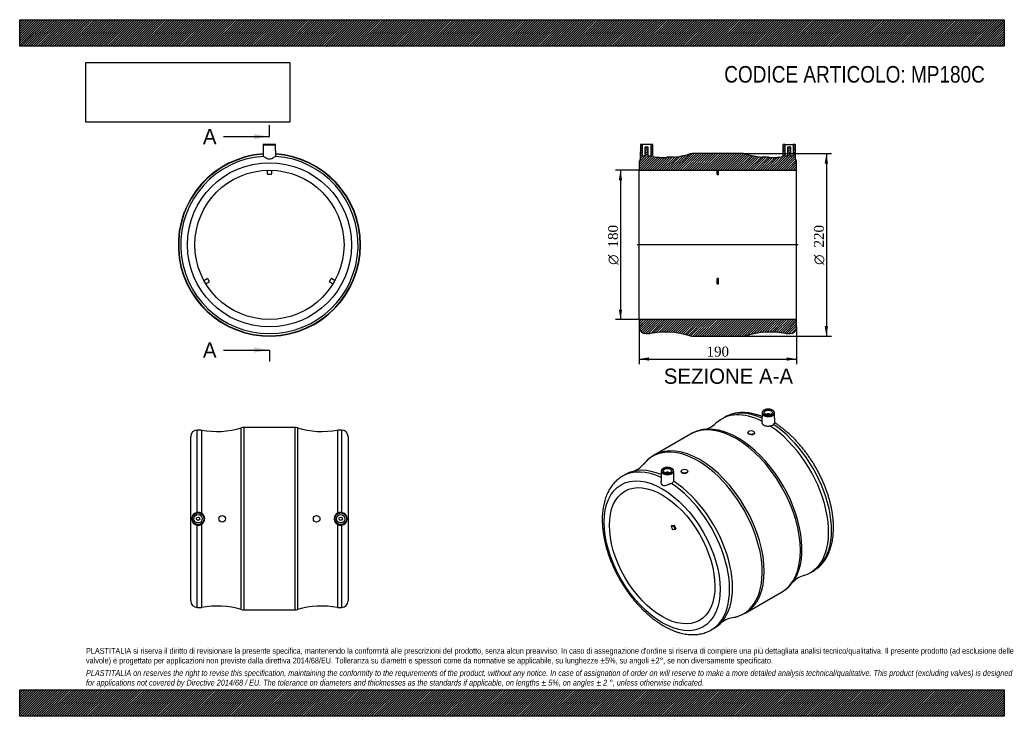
# Model space of a CAD drawing. Header units: millimetres. Extents: x 0 to 1188, y 0 to 840.
import ezdxf
from ezdxf.enums import TextEntityAlignment as Align
from ezdxf.lldxf.tags import DXFTag

# ---------------------------------------------------------------- set-up
doc = ezdxf.new("R2010")
doc.units = ezdxf.units.MM
doc.header["$LTSCALE"] = 4
for name, color, linetype in [('Default', 7, 'Continuous'), ('DV4_Default', 7, 'Continuous'), ('MP180C', 7, 'Continuous')]:
    doc.layers.add(name, color=color, linetype=linetype)
doc.styles.add('SEACAD_Solid_Edge_ANSI', font='seans.ttf')
doc.styles.add('SEACAD_Solid_Edge_ANSI1_Symbols', font='semeca1.ttf')
doc.styles.add('SEACAD_Times_New_Roman', font='times.ttf')
tags = doc.linetypes.add('CENTER2', pattern=[28.575, 19.05, -3.175, 3.175, -3.175]).pattern_tags.tags
tags[10:11] = [DXFTag(74, 4), DXFTag(75, 0), DXFTag(340, '0'), DXFTag(46, 0.0), DXFTag(50, 0.0), DXFTag(44, 0.0), DXFTag(45, 0.0)]
tags[8:9] = [DXFTag(74, 4), DXFTag(75, 0), DXFTag(340, '0'), DXFTag(46, 0.0), DXFTag(50, 0.0), DXFTag(44, 0.0), DXFTag(45, 0.0)]
tags[6:7] = [DXFTag(74, 4), DXFTag(75, 0), DXFTag(340, '0'), DXFTag(46, 0.0), DXFTag(50, 0.0), DXFTag(44, 0.0), DXFTag(45, 0.0)]
tags[4:5] = [DXFTag(74, 4), DXFTag(75, 0), DXFTag(340, '0'), DXFTag(46, 0.0), DXFTag(50, 0.0), DXFTag(44, 0.0), DXFTag(45, 0.0)]
doc.dimstyles.new('ANSImm', dxfattribs={"dimtxt": 12, "dimasz": 12, "dimexe": 6, "dimexo": 0, "dimgap": 3, "dimtad": 1, "dimdsep": 46, "dimtxsty": 'SEACAD_Times_New_Roman', "dimblk1": '_SE_FILLED', "dimblk2": '_SE_FILLED', "dimsah": 1, "dimcen": 6, "dimazin": 0, "dimtfac": 0.85, "dimtdec": 3, "dimtofl": 0, "dimtmove": 0, "dimatfit": 3, "dimfxl": 1, "dimarcsym": 0})
picture_1 = doc.add_image_def('image1.jpg', size_in_pixel=(4302, 1260))

# ---------------------------------------------------------------- blocks, each defined once
blk = doc.blocks.new('SE')
at = {"layer": 'MP180C', "color": 7, "linetype": 'Continuous'}
for p, q in [((308.3, 689.5), (294.3, 689.5)), ((293.8, 689), (293.6, 675.2)), ((293.8, 689), (308.8, 689)), ((309.1, 675.2), (308.8, 689)), ((298.8, 654), (298.8, 658.5)), ((303.3, 653.5), (299.3, 653.5)), ((303.8, 658.5), (303.8, 654)), ((222.2, 525.7), (226.1, 528)), ((228.6, 523.6), (224.7, 521.4)), ((226.8, 527.8), (228.8, 524.3)), ((373.9, 524.3), (375.9, 527.8)), ((378, 521.4), (374.1, 523.6)), ((376.6, 528), (380.5, 525.7))]:
    blk.add_line(p, q, dxfattribs=at)
for radius in [99, 90]:
    blk.add_circle((301.3, 568.5), radius, dxfattribs=at)
for centre, radius, start, end in [((294.3, 689), 0.5, 90, 179), ((308.3, 689), 0.5, 1, 90), ((301.3, 568.5), 110, 94.0123, 0), ((301.3, 568.5), 109.6, 94.0323, 0), ((301.3, 568.5), 110, 0, 85.9877), ((301.3, 568.5), 109.6, 0, 85.9677), ((301.3, 568.5), 107, 94.1183, 85.8817), ((299.3, 654), 0.5, 180, 270), ((303.3, 654), 0.5, 270, 0), ((226.3, 527.5), 0.5, 30, 120), ((228.3, 524.1), 0.5, 300, 30), ((374.4, 524.1), 0.5, 150, 240), ((376.4, 527.5), 0.5, 60, 150)]:
    blk.add_arc(centre, radius, start, end, dxfattribs=at)
blk.add_open_spline([(309, 675.2), (308.9, 675.3), (308.6, 675.1), (307.7, 674.5), (307.1, 674.1), (305.7, 673.3), (305, 672.8), (303.3, 672), (302.3, 671.7), (300.3, 671.7), (299.4, 672), (297.7, 672.8), (297, 673.3), (295.6, 674.1), (295, 674.5), (294.1, 675.1), (293.8, 675.3), (293.7, 675.2)], degree=3, knots=[0, 0, 0, 0, 0.125, 0.125, 0.25, 0.25, 0.375, 0.375, 0.5, 0.5, 0.625, 0.625, 0.75, 0.75, 0.875, 0.875, 1, 1, 1, 1], dxfattribs=at)
blk = doc.blocks.new('SE1')
at = {"layer": 'MP180C', "color": 7, "linetype": 'Continuous'}
for p, q in [((850.4, 360.5), (846.9, 358.5)), ((895.7, 365.9), (895.5, 354.5)), ((901.2, 363.6), (901.2, 363.6)), ((905.2, 363.6), (905.2, 363.6)), ((911, 353.6), (910.7, 365.9)), ((809.3, 340.2), (765.5, 315)), ((878.7, 342.2), (878.7, 341.8)), ((886.7, 341.5), (886.7, 342.2)), ((730.9, 291.5), (727.4, 289.5)), ((774.1, 295.7), (773.8, 283.4)), ((779.6, 293.4), (779.6, 293.4)), ((783.6, 293.4), (783.6, 293.4)), ((789.3, 284.3), (789.1, 295.7)), ((798.1, 295.6), (798.1, 295)), ((806.1, 295.3), (806.1, 295.6)), ((786.9, 230), (785.9, 229.4)), ((785.9, 229.4), (788.6, 229.6)), ((786.9, 230), (789.7, 230.2)), ((789.7, 230.2), (788.6, 229.6)), ((790.2, 229.8), (789.1, 229.2)), ((789.1, 229.2), (790.5, 225.6)), ((790.2, 229.8), (791.6, 226.2)), ((791.6, 226.2), (790.5, 225.6)), ((790.4, 225.1), (787.7, 224.8)), ((790.5, 225.1), (791.5, 225.7)), ((953.9, 173.1), (957.4, 175.2)), ((875.5, 124.4), (919.3, 149.7)), ((834.4, 104.2), (837.9, 106.2))]:
    blk.add_line(p, q, dxfattribs=at)
for centre, radius, start, end in [((831.2, 302.5), 43.6, 98.2061, 119.9542), ((819.4, 375.3), 30.1, 280.2285, 313.3728), ((904.3, 359), 8.76, 274.9316, 305.0417), ((787.5, 276.8), 44, 120.0025, 141.662), ((730, 323.8), 30.2, 286.6779, 319.7763), ((784.6, 285.6), 5.05, 290.2133, 334.04), ((954.7, 140.9), 30.2, 106.6734, 139.7684), ((897.7, 187.5), 43.5, 299.7967, 321.5341), ((865.4, 89.3), 30.1, 100.2251, 133.3573), ((853.6, 162.1), 43.5, 278.5637, 300.1918)]:
    blk.add_arc(centre, radius, start, end, dxfattribs=at)
for centre, major_axis in [((903.2, 366.2), (-7.01, 0)), ((903.2, 366.2), (-5, 0)), ((882.7, 342.2), (-4, 0)), ((781.6, 296), (-7.01, 0)), ((781.6, 296), (5, 0)), ((802.1, 295.6), (4, 0)), ((775.2, 193.6), (49.5, -85.7)), ((775.2, 193.6), (45, -77.9))]:
    blk.add_ellipse(centre, major_axis=major_axis, ratio=0.57735, dxfattribs=at)
for centre, major_axis, start_param, end_param in [((864.3, 245), (55, -95.3), 0, 3.140181), ((900.4, 265.8), (53.5, -92.7), 2.420936, 3.278166), ((903.9, 267.9), (53.5, -92.7), 2.466803, 3.141593), ((903.2, 365.8), (7.51, 0), 3.12925, 6.283185), ((903.2, 363.6), (-2, 0), 3.112862, 6.283185), ((903.2, 363.6), (-2, 0), 0, 0.02873), ((903.2, 365.8), (7.51, 0), 0.012343, 0.041837), ((903.2, 365.8), (7.51, 0), 0, 0.012343), ((866.4, 246.2), (-54.8, 94.9), -0.22068, -0.21779), ((866.4, 246.2), (-54.8, 94.9), 3.360173, 6.062505), ((900.4, 265.8), (53.5, -92.7), 6.146807, 8.577325), ((903.9, 267.9), (53.5, -92.7), 0, 2.284316), ((864.3, 245), (55, -95.3), 3.140181, 3.141593), ((818.4, 218.5), (54.8, -94.9), 0, 3.359401), ((820.5, 219.7), (-55, 95.3), 3.1417, 6.283149), ((784.4, 198.9), (53.5, -92.7), 2.494455, 3.141593), ((780.9, 196.8), (53.5, -92.7), 2.448428, 3.140806), ((781.6, 295.6), (7.51, 0), 3.12925, 6.283185), ((781.6, 293.4), (2, 0), 0, 3.170323), ((781.6, 293.4), (2, 0), 6.254455, 6.283185), ((781.6, 295.6), (7.51, 0), 0.012343, 0.041837), ((781.6, 295.6), (7.51, 0), 0, 0.012343), ((780.9, 196.8), (53.5, -92.7), 0.002007, 2.284316), ((784.4, 198.9), (53.5, -92.7), 0, 2.29414), ((841.9, 232), (-45, 77.9), 1.281216, 1.336778), ((788.8, 229.2), (-0.25, 0.433), 4.45059, 6.021386), ((789.9, 229.8), (-0.25, 0.433), 4.45059, 6.021386), ((791.3, 226.1), (-0.25, 0.433), 3.141593, 4.45059), ((790.2, 225.5), (-0.25, 0.433), 2.879793, 4.45059), ((818.4, 218.5), (54.8, -94.9), 6.06533, 6.283185), ((780.9, 196.8), (53.5, -92.7), 0, 0.002007)]:
    blk.add_ellipse(centre, major_axis=major_axis, ratio=0.57735, start_param=start_param, end_param=end_param, dxfattribs=at)
for points, knots in [([(910.7, 366), (910.7, 366.2), (910.6, 366.6), (910.4, 367.3), (909.9, 368), (909.2, 368.6), (908.3, 369.2), (907.3, 369.7), (906.2, 370), (905, 370.3), (903.7, 370.4), (902.5, 370.4), (901.2, 370.2), (900, 370), (898.9, 369.6), (897.9, 369.1), (897.1, 368.5), (896.4, 367.8), (895.9, 367.1), (895.7, 366.4), (895.7, 366), (895.7, 365.9)], [0, 0, 0, 0, 0.032943, 0.085524, 0.138795, 0.193346, 0.248906, 0.304902, 0.360903, 0.416804, 0.472622, 0.528406, 0.58422, 0.640109, 0.696145, 0.752388, 0.808858, 0.865403, 0.92147, 0.976305, 1, 1, 1, 1]), ([(895.6, 361.6), (895.6, 361.6), (894.3, 362.1), (891.9, 362.9), (888.4, 364), (884.9, 364.9), (881.5, 365.5), (878.1, 366), (874.7, 366.2), (871.5, 366.2), (868.2, 366.1), (865.1, 365.7), (862, 365.1), (859.1, 364.3), (856.2, 363.3), (853.5, 362.2), (851.5, 361.1), (850.5, 360.6), (850.3, 360.4)], [0.1598268, 0.1598268, 0.1598268, 0.1598268, 0.1624052, 0.2232658, 0.2840241, 0.3446279, 0.4050191, 0.4651359, 0.5249181, 0.5843121, 0.643277, 0.7017905, 0.7598524, 0.8174871, 0.8747429, 0.9316893, 0.9884131, 1, 1, 1, 1]), ([(895.5, 354.5), (895.5, 354.5), (895.5, 354.4), (895.5, 354.2), (895.5, 354), (895.6, 353.6), (895.6, 353.4), (895.8, 353), (895.9, 352.8), (896.2, 352.4), (896.3, 352.2), (896.7, 351.9), (896.9, 351.7), (897.3, 351.4), (897.5, 351.3), (898.2, 350.8), (898.7, 350.6), (899.6, 350.3), (899.9, 350.3), (900.5, 350.1), (900.8, 350.1), (901.8, 350), (902.4, 349.9), (903.4, 350), (903.8, 350), (904.4, 350.1), (904.7, 350.2), (905.1, 350.3)], [0.1129341, 0.1129341, 0.1129341, 0.1129341, 0.125, 0.125, 0.1875, 0.1875, 0.25, 0.25, 0.3125, 0.3125, 0.375, 0.375, 0.4375, 0.4375, 0.5, 0.5, 0.625, 0.625, 0.6875, 0.6875, 0.75, 0.75, 0.875, 0.875, 0.9375, 0.9375, 1, 1, 1, 1]), ([(911, 353.6), (911, 353.4), (910.9, 353.2), (910.4, 352.7), (910, 352.3), (909.3, 351.9)], [0.7733593, 0.7733593, 0.7733593, 0.7733593, 0.875, 0.875, 1, 1, 1, 1]), ([(957.4, 175.2), (957.7, 175.4), (958.8, 176), (960.7, 177.3), (963, 179), (965.3, 181), (967.4, 183.2), (969.4, 185.5), (971.3, 188), (973, 190.7), (974.6, 193.5), (976, 196.5), (977.3, 199.6), (978.4, 202.9), (979.4, 206.3), (980.2, 209.8), (980.9, 213.5), (981.4, 217.2), (981.7, 221.1), (981.9, 225), (981.9, 229.1), (981.8, 233.2), (981.5, 237.4), (981, 241.6), (980.4, 245.9), (979.6, 250.2), (978.7, 254.6), (977.6, 259), (976.4, 263.4), (975, 267.8), (973.5, 272.2), (971.9, 276.5), (970.1, 280.9), (968.2, 285.3), (966.1, 289.6), (964, 293.8), (961.7, 298), (959.3, 302.2), (956.8, 306.3), (954.2, 310.3), (951.5, 314.2), (948.7, 318.1), (945.9, 321.8), (942.9, 325.4), (939.8, 329), (936.7, 332.4), (933.5, 335.6), (930.3, 338.8), (927, 341.8), (923.6, 344.6), (920.2, 347.4), (916.8, 349.9), (913.7, 352.1), (911.8, 353.2), (911, 353.8)], [0, 0, 0, 0, 0.0052007, 0.0237173, 0.0422343, 0.0607834, 0.0793968, 0.0981024, 0.1169227, 0.1358736, 0.1549636, 0.1741941, 0.1935593, 0.2130479, 0.2326445, 0.2523313, 0.2720896, 0.2919017, 0.3117513, 0.3316243, 0.3515092, 0.3713956, 0.391276, 0.4111461, 0.4310031, 0.4508451, 0.4706715, 0.4904823, 0.5102779, 0.5300593, 0.5498276, 0.5695843, 0.5893309, 0.6090691, 0.6288006, 0.6485272, 0.6682507, 0.6879729, 0.7076957, 0.7274203, 0.7471485, 0.7668823, 0.7866233, 0.8063736, 0.8261349, 0.8459089, 0.8656973, 0.8855017, 0.9053234, 0.9251635, 0.9450228, 0.9649014, 0.9847988, 0.9984666, 0.9984666, 0.9984666, 0.9984666]), ([(882.7, 339.5), (881.6, 339.6), (880.6, 339.9), (879.1, 340.7), (878.7, 341.3), (878.7, 341.8), (878.7, 341.8), (878.7, 341.8)], [0, 0, 0, 0, 0.125, 0.125, 0.25, 0.25, 0.2504469, 0.2504469, 0.2504469, 0.2504469]), ([(886.7, 341.5), (886.7, 340.9), (886.3, 340.3), (884.8, 339.6), (883.8, 339.4), (882.7, 339.5)], [0.7502154, 0.7502154, 0.7502154, 0.7502154, 0.875, 0.875, 1, 1, 1, 1]), ([(789.1, 295.8), (789, 296), (789, 296.4), (788.7, 297.1), (788.3, 297.8), (787.6, 298.4), (786.7, 299), (785.7, 299.4), (784.6, 299.8), (783.4, 300.1), (782.1, 300.2), (780.8, 300.2), (779.6, 300), (778.4, 299.8), (777.3, 299.4), (776.3, 298.9), (775.4, 298.3), (774.8, 297.6), (774.3, 296.9), (774.1, 296.2), (774.1, 295.8), (774.1, 295.7)], [0, 0, 0, 0, 0.032943, 0.085524, 0.138795, 0.193346, 0.248906, 0.304902, 0.360903, 0.416804, 0.472622, 0.528406, 0.58422, 0.640109, 0.696145, 0.752388, 0.808858, 0.865403, 0.92147, 0.976305, 1, 1, 1, 1]), ([(727.4, 289.5), (727.1, 289.3), (726.1, 288.7), (724.1, 287.4), (721.7, 285.6), (719.5, 283.6), (717.4, 281.5), (715.4, 279.1), (713.5, 276.6), (711.8, 274), (710.2, 271.2), (708.8, 268.2), (707.5, 265.1), (706.4, 261.8), (705.4, 258.4), (704.6, 254.9), (703.9, 251.2), (703.4, 247.5), (703, 243.6), (702.9, 239.6), (702.9, 235.6), (703, 231.5), (703.3, 227.3), (703.8, 223.1), (704.4, 218.8), (705.2, 214.4), (706.1, 210.1), (707.2, 205.7), (708.4, 201.3), (709.8, 196.9), (711.3, 192.5), (712.9, 188.1), (714.7, 183.8), (716.6, 179.4), (718.6, 175.1), (720.8, 170.8), (723.1, 166.6), (725.5, 162.5), (728, 158.4), (730.6, 154.4), (733.3, 150.4), (736, 146.6), (738.9, 142.9), (741.9, 139.2), (744.9, 135.7), (748.1, 132.3), (751.2, 129), (754.5, 125.9), (757.8, 122.9), (761.1, 120), (764.5, 117.3), (768, 114.8), (771.4, 112.4), (774.5, 110.5), (776.2, 109.5), (776.9, 109.1)], [0, 0, 0, 0, 0.005761, 0.023979, 0.042197, 0.060447, 0.07876, 0.097163, 0.11568, 0.134325, 0.153107, 0.172027, 0.19108, 0.210254, 0.229534, 0.248903, 0.268343, 0.287835, 0.307365, 0.326917, 0.346481, 0.366046, 0.385606, 0.405155, 0.424692, 0.444214, 0.46372, 0.483211, 0.502688, 0.52215, 0.541599, 0.561037, 0.580465, 0.599885, 0.619298, 0.638706, 0.658111, 0.677515, 0.69692, 0.716326, 0.735736, 0.755151, 0.774574, 0.794005, 0.813448, 0.832903, 0.852372, 0.871856, 0.891358, 0.910878, 0.930417, 0.949975, 0.969551, 0.989145, 1, 1, 1, 1]), ([(802.1, 292.7), (801, 292.7), (800, 292.9), (798.5, 293.8), (798.1, 294.4), (798.1, 295)], [0, 0, 0, 0, 0.125, 0.125, 0.2498872, 0.2498872, 0.2498872, 0.2498872]), ([(806.1, 295.3), (806.1, 294.6), (805.7, 293.9), (804.2, 292.9), (803.1, 292.7), (802.1, 292.7)], [0.7500266, 0.7500266, 0.7500266, 0.7500266, 0.875, 0.875, 1, 1, 1, 1]), ([(786.3, 280.8), (785.5, 280.5), (784.6, 280.1), (782.8, 279.3), (781.9, 279), (780.1, 278.3), (779.2, 278.1), (777.6, 277.8), (776.8, 277.9), (775.4, 278.7), (774.8, 279.4), (774.1, 281), (773.9, 281.9), (773.8, 283), (773.8, 283.2), (773.8, 283.4)], [0, 0, 0, 0, 0.125, 0.125, 0.25, 0.25, 0.375, 0.375, 0.5, 0.5, 0.625, 0.625, 0.75, 0.75, 0.7821183, 0.7821183, 0.7821183, 0.7821183]), ([(789.1, 283.3), (789.3, 283.6), (789.3, 284), (789.3, 284.3), (789.3, 284.3), (789.3, 284.3)], [0, 0, 0, 0, 0.125, 0.125, 0.125056, 0.125056, 0.125056, 0.125056]), ([(776.9, 109.1), (777.6, 108.7), (779.2, 107.7), (782.3, 106.1), (785.8, 104.5), (789.3, 103), (792.9, 101.7), (796.4, 100.7), (799.8, 99.8), (803.3, 99.1), (806.7, 98.7), (810, 98.5), (813.3, 98.4), (816.6, 98.6), (819.7, 99), (822.7, 99.6), (825.7, 100.4), (828.6, 101.3), (831.3, 102.5), (833.3, 103.5), (834.3, 104.1), (834.5, 104.2)], [0, 0, 0, 0, 0.030687, 0.088538, 0.146416, 0.204274, 0.262075, 0.31978, 0.377338, 0.434694, 0.491789, 0.548567, 0.604976, 0.660977, 0.716549, 0.771693, 0.826431, 0.880809, 0.934894, 0.988767, 1, 1, 1, 1])]:
    blk.add_open_spline(points, degree=3, knots=knots, dxfattribs=at)
blk = doc.blocks.new('SE2')
at = {"layer": 'MP180C', "color": 7, "linetype": 'Continuous'}
for p, q in [((214.3, 245.9), (214.3, 345.2)), ((219.3, 345.2), (214.3, 345.2)), ((219.3, 345.2), (219.3, 244.8)), ((267.4, 128.6), (267.4, 347.7)), ((270.4, 348.2), (270.4, 128.2)), ((332.3, 348.2), (270.4, 348.2)), ((332.3, 128.2), (332.3, 348.2)), ((335.2, 347.7), (335.2, 128.6)), ((383.3, 345.2), (383.3, 244.8)), ((388.3, 345.2), (383.3, 345.2)), ((388.3, 345.2), (388.3, 245.9)), ((206.3, 139.2), (206.3, 337.2)), ((396.3, 337.2), (396.3, 139.2)), ((214.3, 131.2), (214.3, 230.5)), ((219.3, 231.5), (219.3, 131.2)), ((383.3, 231.5), (383.3, 131.2)), ((388.3, 230.5), (388.3, 131.2)), ((214.3, 131.2), (219.3, 131.2)), ((383.3, 131.2), (388.3, 131.2)), ((270.4, 128.2), (332.3, 128.2))]:
    blk.add_line(p, q, dxfattribs=at)
for centre, radius in [((215.3, 238.2), 7.51), ((215.3, 238.2), 7.01), ((215.3, 238.2), 5), ((215.3, 238.2), 2), ((244.3, 238.2), 4), ((358.3, 238.2), 4), ((387.3, 238.2), 7.51), ((387.3, 238.2), 7.01), ((387.3, 238.2), 5), ((387.3, 238.2), 2)]:
    blk.add_circle(centre, radius, dxfattribs=at)
for centre, radius, start, end in [((214.3, 337.2), 8, 90, 180), ((238.2, 443.4), 100, 259.1117, 286.9889), ((270.4, 338.2), 10, 90, 106.9889), ((332.3, 338.2), 10, 73.0111, 90), ((364.4, 443.4), 100, 253.0111, 280.8883), ((388.3, 337.2), 8, 0, 90), ((215.3, 238.2), 7.74, 96.9369, 263.0631), ((215.3, 238.2), 7.74, 58.8837, 97.4228), ((215.4, 238.2), 7.74, 300.9774, 59.0226), ((387.3, 238.2), 7.74, 120.9774, 239.0226), ((387.3, 238.2), 7.74, 82.5772, 121.1163), ((387.4, 238.2), 7.74, 276.9369, 83.0631), ((215.3, 238.2), 7.74, 262.5772, 301.1163), ((387.3, 238.2), 7.74, 238.8837, 277.4228), ((214.3, 139.2), 8, 180, 270), ((238.2, 33), 100, 73.0111, 100.8883), ((364.4, 33), 100, 79.1117, 106.9889), ((388.3, 139.2), 8, 270, 0), ((270.4, 138.2), 10, 253.0111, 270), ((332.3, 138.2), 10, 270, 286.9889)]:
    blk.add_arc(centre, radius, start, end, dxfattribs=at)
blk = doc.blocks.new('SE4')
at = {"color": 7, "linetype": 'Continuous', "style": 'SEACAD_Solid_Edge_ANSI'}
blk.add_text('A', height=18.4, dxfattribs=at).set_placement((221.1, 708.3), align=Align.TOP_LEFT)
blk = doc.blocks.new('SE5')
at = {"color": 7, "linetype": 'Continuous', "style": 'SEACAD_Solid_Edge_ANSI'}
blk.add_text('A', height=18.4, dxfattribs=at).set_placement((221.1, 450.9), align=Align.TOP_LEFT)
blk = doc.blocks.new('SEANNOT_GROUP')
at = {"linetype": 'Continuous'}
blk.add_hatch(color=7, dxfattribs=at).paths.add_polyline_path([(282.9, 696), (301.3, 699.1), (282.9, 702.1)])
at = {"color": 7, "linetype": 'Continuous'}
blk.add_lwpolyline([(246.1, 699.1), (301.3, 699.1)], dxfattribs=at)
blk = doc.blocks.new('SEANNOT_GROUP1')
at = {"linetype": 'Continuous'}
blk.add_hatch(color=7, dxfattribs=at).paths.add_polyline_path([(282.9, 438.6), (301.3, 441.7), (282.9, 444.8)])
at = {"color": 7, "linetype": 'Continuous'}
blk.add_lwpolyline([(246.1, 441.7), (301.3, 441.7)], dxfattribs=at)
blk = doc.blocks.new('SE3')
at = {"layer": 'Default', "color": 7, "linetype": 'CENTER2'}
for p, q in [((301.3, 699.1), (301.3, 712.9)), ((301.3, 441.7), (301.3, 427.9))]:
    blk.add_line(p, q, dxfattribs=at)
at = {"layer": 'Default', "color": 7, "linetype": 'CENTER2', "const_width": 0.0001}
blk.add_lwpolyline([(301.3, 699.1), (301.3, 441.7)], dxfattribs=at)
at = {"layer": 'Default'}
for name in ['SE4', 'SEANNOT_GROUP', 'SE5', 'SEANNOT_GROUP1']:
    blk.add_blockref(name, (0, 0), dxfattribs=at)
blk = doc.blocks.new('SE6')
at = {"layer": 'MP180C', "linetype": 'Continuous'}
h = blk.add_hatch(dxfattribs=at)
h.set_pattern_fill('LINE', scale=0.629921, angle=45, style=0)
edge = h.paths.add_edge_path()
edge.add_arc((779.3, 773.7), 100, 275.8029, 286.9889, ccw=False)
edge.add_line((789.4, 674.2), (789.4, 674.5))
edge.add_line((789.4, 674.5), (781.4, 674.5))
edge.add_line((781.4, 674.5), (781.4, 673.7))
edge.add_arc((779.3, 773.7), 100, 261.2956, 271.2094, ccw=False)
edge.add_line((764.1, 674.9), (763.9, 689))
edge.add_arc((763.4, 689), 0.5, 1, 90)
edge.add_line((763.4, 689.5), (761.4, 689.5))
edge.add_line((761.4, 689.5), (761.4, 675.5))
edge.add_line((761.4, 675.5), (758.4, 675.5))
edge.add_line((758.4, 675.5), (758.4, 686.3))
edge.add_line((758.4, 686.3), (754.4, 686.3))
edge.add_line((754.4, 686.3), (754.4, 675.5))
edge.add_line((754.4, 675.5), (751.4, 675.5))
edge.add_line((751.4, 675.5), (751.4, 689.5))
edge.add_line((751.4, 689.5), (749.4, 689.5))
edge.add_arc((749.4, 689), 0.5, 90, 179)
edge.add_line((748.9, 689), (748.6, 671.7))
edge.add_arc((755.4, 667.5), 8, 148.3582, 180)
edge.add_line((747.4, 667.5), (747.4, 658.5))
edge.add_line((747.4, 658.5), (841.6, 658.5))
edge.add_line((841.6, 658.5), (841.6, 653.5))
edge.add_line((841.6, 653.5), (843.1, 653.5))
edge.add_line((843.1, 653.5), (843.1, 658.5))
edge.add_line((843.1, 658.5), (937.4, 658.5))
edge.add_line((937.4, 658.5), (937.4, 667.5))
edge.add_arc((929.4, 667.5), 8, 0, 31.6418)
edge.add_line((936.2, 671.7), (935.9, 689))
edge.add_arc((935.4, 689), 0.5, 1, 90)
edge.add_line((935.4, 689.5), (933.4, 689.5))
edge.add_line((933.4, 689.5), (933.4, 675.5))
edge.add_line((933.4, 675.5), (930.4, 675.5))
edge.add_line((930.4, 675.5), (930.4, 686.3))
edge.add_line((930.4, 686.3), (926.4, 686.3))
edge.add_line((926.4, 686.3), (926.4, 675.5))
edge.add_line((926.4, 675.5), (923.4, 675.5))
edge.add_line((923.4, 675.5), (923.4, 689.5))
edge.add_line((923.4, 689.5), (921.4, 689.5))
edge.add_arc((921.4, 689), 0.5, 90, 179)
edge.add_line((920.9, 689), (920.6, 674.9))
edge.add_arc((905.5, 773.7), 100, 268.7906, 278.7044, ccw=False)
edge.add_line((903.4, 673.7), (903.4, 674.5))
edge.add_line((903.4, 674.5), (895.4, 674.5))
edge.add_line((895.4, 674.5), (895.4, 674.2))
edge.add_arc((905.5, 773.7), 100, 253.0111, 264.1971, ccw=False)
edge.add_arc((873.4, 668.5), 10, 73.0111, 90)
edge.add_line((873.4, 678.5), (811.4, 678.5))
edge.add_arc((811.4, 668.5), 10, 90, 106.9889)
h = blk.add_hatch(dxfattribs=at)
h.set_pattern_fill('LINE', scale=0.629921, angle=45, style=0)
edge = h.paths.add_edge_path()
edge.add_line((924.4, 461.5), (929.4, 461.5))
edge.add_arc((929.4, 469.5), 8, 270, 360)
edge.add_line((937.4, 469.5), (937.4, 478.5))
edge.add_line((937.4, 478.5), (747.4, 478.5))
edge.add_line((747.4, 478.5), (747.4, 469.5))
edge.add_arc((755.4, 469.5), 8, 180, 270)
edge.add_line((755.4, 461.5), (760.4, 461.5))
edge.add_arc((779.3, 363.3), 100, 73.0111, 100.8883, ccw=False)
edge.add_arc((811.4, 468.5), 10, 253.0111, 270)
edge.add_line((811.4, 458.5), (873.4, 458.5))
edge.add_arc((873.4, 468.5), 10, 270, 286.9889)
edge.add_arc((905.5, 363.3), 100, 79.1117, 106.9889, ccw=False)
at = {"layer": 'DV4_Default', "color": 7, "linetype": 'CENTER2'}
blk.add_line((939.1, 568.5), (745, 568.5), dxfattribs=at)
at = {"layer": 'MP180C', "color": 7, "linetype": 'Continuous'}
for p, q in [((751.4, 689.5), (749.4, 689.5)), ((761.4, 689.5), (751.4, 689.5)), ((751.4, 675.5), (751.4, 689.5)), ((763.4, 689.5), (761.4, 689.5)), ((761.4, 689.5), (761.4, 675.5)), ((923.4, 689.5), (921.4, 689.5)), ((923.4, 689.5), (933.4, 689.5)), ((923.4, 675.5), (923.4, 689.5)), ((933.4, 689.5), (933.4, 675.5)), ((935.4, 689.5), (933.4, 689.5)), ((748.9, 689), (748.6, 671.7)), ((758.4, 686.3), (754.4, 686.3)), ((754.4, 686.3), (754.4, 675.5)), ((758.4, 675.5), (758.4, 686.3)), ((764.1, 674.9), (763.9, 689)), ((873.4, 678.5), (811.4, 678.5)), ((920.9, 689), (920.6, 674.9)), ((926.4, 686.3), (926.4, 675.5)), ((930.4, 686.3), (926.4, 686.3)), ((930.4, 675.5), (930.4, 686.3)), ((936.2, 671.7), (935.9, 689)), ((747.4, 667.5), (747.4, 658.5)), ((754.4, 675.5), (751.4, 675.5)), ((761.4, 675.5), (758.4, 675.5)), ((781.4, 674.5), (789.4, 674.5)), ((781.4, 673.7), (781.4, 674.5)), ((789.4, 674.5), (789.4, 674.2)), ((895.4, 674.2), (895.4, 674.5)), ((895.4, 674.5), (903.4, 674.5)), ((903.4, 674.5), (903.4, 673.7)), ((926.4, 675.5), (923.4, 675.5)), ((933.4, 675.5), (930.4, 675.5)), ((937.4, 658.5), (937.4, 667.5)), ((747.4, 478.5), (747.4, 658.5)), ((747.4, 658.5), (841.6, 658.5)), ((841.6, 653.5), (841.6, 658.5)), ((841.6, 653.5), (843.1, 653.5)), ((843.1, 658.5), (937.4, 658.5)), ((843.1, 653.5), (843.1, 658.5)), ((937.4, 478.5), (937.4, 658.5)), ((841.6, 527.8), (841.6, 528)), ((843.1, 528), (841.6, 528)), ((841.6, 524.3), (841.6, 527.8)), ((841.6, 523.6), (841.6, 524.3)), ((841.6, 521.4), (841.6, 523.6)), ((843.1, 527.8), (843.1, 528)), ((843.1, 524.3), (843.1, 527.8)), ((843.1, 523.6), (843.1, 524.3)), ((843.1, 521.4), (843.1, 523.6)), ((841.6, 521.4), (843.1, 521.4)), ((937.4, 478.5), (747.4, 478.5)), ((747.4, 478.5), (747.4, 469.5)), ((937.4, 469.5), (937.4, 478.5)), ((755.4, 461.5), (760.4, 461.5)), ((811.4, 458.5), (873.4, 458.5)), ((924.4, 461.5), (929.4, 461.5))]:
    blk.add_line(p, q, dxfattribs=at)
for centre, radius, start, end in [((749.4, 689), 0.5, 90, 179), ((763.4, 689), 0.5, 1, 90), ((921.4, 689), 0.5, 90, 179), ((935.4, 689), 0.5, 1, 90), ((779.3, 773.7), 100, 275.8029, 286.9889), ((811.4, 668.5), 10, 90, 106.9889), ((873.4, 668.5), 10, 73.0111, 90), ((905.5, 773.7), 100, 253.0111, 264.1971), ((755.4, 667.5), 8, 148.3582, 180), ((779.3, 773.7), 100, 261.2956, 271.2094), ((905.5, 773.7), 100, 268.7906, 278.7044), ((929.4, 667.5), 8, 0, 31.6418), ((755.4, 469.5), 8, 180, 270), ((779.3, 363.3), 100, 73.0111, 100.8883), ((905.5, 363.3), 100, 79.1117, 106.9889), ((929.4, 469.5), 8, 270, 0), ((811.4, 468.5), 10, 253.0111, 270), ((873.4, 468.5), 10, 270, 286.9889)]:
    blk.add_arc(centre, radius, start, end, dxfattribs=at)
blk = doc.blocks.new('GDimGGroup')
at = {"layer": 'Default', "linetype": 'Continuous'}
for points in [[(975.3, 666.5), (973.3, 678.5), (971.3, 666.5)], [(975.3, 470.5), (971.3, 470.5), (973.3, 458.5)]]:
    blk.add_hatch(color=7, dxfattribs=at).paths.add_polyline_path(points)
at = {"layer": 'Default', "color": 7, "linetype": 'Continuous'}
for p, q in [((873.4, 678.5), (979.3, 678.5)), ((973.3, 678.5), (973.3, 458.5)), ((873.4, 458.5), (979.3, 458.5))]:
    blk.add_line(p, q, dxfattribs=at)
for s, style, p in [('220', 'SEACAD_Times_New_Roman', (958.3, 565.3)), ('O', 'SEACAD_Solid_Edge_ANSI1_Symbols', (958.3, 544.4))]:
    blk.add_text(s, height=12, rotation=90, dxfattribs=dict(at, style=style)).set_placement(p, align=Align.TOP_LEFT)
blk = doc.blocks.new('GDimGGroup1')
at = {"layer": 'Default', "linetype": 'Continuous'}
for points in [[(722.9, 646.5), (726.9, 646.5), (724.9, 658.5)], [(722.9, 490.5), (724.9, 478.5), (726.9, 490.5)]]:
    blk.add_hatch(color=7, dxfattribs=at).paths.add_polyline_path(points)
at = {"layer": 'Default', "color": 7, "linetype": 'Continuous'}
for p, q in [((747.4, 658.5), (718.9, 658.5)), ((724.9, 658.5), (724.9, 478.5)), ((747.4, 478.5), (718.9, 478.5))]:
    blk.add_line(p, q, dxfattribs=at)
for s, style, p in [('180', 'SEACAD_Times_New_Roman', (709.9, 565.3)), ('O', 'SEACAD_Solid_Edge_ANSI1_Symbols', (709.9, 544.4))]:
    blk.add_text(s, height=12, rotation=90, dxfattribs=dict(at, style=style)).set_placement(p, align=Align.TOP_LEFT)
blk = doc.blocks.new('DMBLK20')
at = {"layer": 'Default', "linetype": 'Continuous'}
for points in [[(759.4, 428.8), (759.4, 432.8), (747.4, 430.8)], [(925.4, 428.8), (937.4, 430.8), (925.4, 432.8)]]:
    blk.add_hatch(color=7, dxfattribs=at).paths.add_polyline_path(points)
at = {"layer": 'Default', "color": 7, "linetype": 'Continuous'}
for p, q in [((747.4, 469.5), (747.4, 424.8)), ((937.4, 469.5), (937.4, 424.8)), ((747.4, 430.8), (937.4, 430.8))]:
    blk.add_line(p, q, dxfattribs=at)
at = {"layer": 'Default', "color": 7, "linetype": 'Continuous', "style": 'SEACAD_Times_New_Roman'}
blk.add_text('190', height=12, dxfattribs=at).set_placement((828.7, 445.8), align=Align.TOP_LEFT)
blk = doc.blocks.new('_SE_FILLED')
at = {"color": 0}
blk.add_line((0, 0), (-1, 0), dxfattribs=at)
blk.add_solid([(0, 0), (-1, -0.1665), (-1, 0.1665), (0, 0)], dxfattribs=at)

msp = doc.modelspace()

# ---------------------------------------------------------------- hatches: boundary and pattern name
at = {"layer": 'Default', "linetype": 'Continuous'}
h = msp.add_hatch(dxfattribs=at)
h.set_pattern_fill('LINE', scale=0.629921, angle=45, style=0)
h.paths.add_polyline_path([(1188, 808), (1188, 840), (0, 840), (0, 808)])
for points in [[(1188, 808), (1188, 840), (0, 840), (0, 808)], [(1188, 0), (1188, 32), (0, 32), (0, 0)]]:
    msp.add_hatch(color=7, dxfattribs=at).paths.add_polyline_path(points)
h = msp.add_hatch(dxfattribs=at)
h.set_pattern_fill('LINE', scale=0.629921, angle=45, style=0)
h.paths.add_polyline_path([(1188, 0), (1188, 32), (0, 32), (0, 0)])

# ---------------------------------------------------------------- linework, layer by layer
at = {"layer": 'Default', "color": 7, "linetype": 'Continuous'}
for p, q in [((0, 840), (1188, 840)), ((0, 808), (0, 840)), ((1188, 840), (1188, 808)), ((1188, 808), (0, 808)), ((0, 32), (1188, 32)), ((0, 0), (0, 32)), ((1188, 32), (1188, 0)), ((1188, 0), (0, 0))]:
    msp.add_line(p, q, dxfattribs=at)

# ---------------------------------------------------------------- block references
at = {"layer": 'Default'}
for name in ['SE3', 'SE', 'SE6', 'GDimGGroup', 'GDimGGroup1', 'SE1', 'SE2']:
    msp.add_blockref(name, (0, 0), dxfattribs=at)

# ---------------------------------------------------------------- texts
at = {"layer": 'Default', "color": 7, "linetype": 'Continuous', "style": 'SEACAD_Solid_Edge_ANSI'}
msp.add_text('SEZIONE A-A', height=18.4, dxfattribs=at).set_placement((777.207, 419.33), align=Align.TOP_LEFT)
at = {"layer": 'Default', "attachment_point": 1}
for s, insert, char_height, width in [('{\\fArial Narrow|b0||i0||c0|p34;\\C7;\\H20.;\\W1.;CODICE ARTICOLO: MP180C}', (850.081, 784.134), 20, 317.19839), ("{\\fArial Narrow|b0||i0||c0|p34;\\C7;\\H7.;\\W1.;PLASTITALIA si riserva il diritto di revisionare la presente specifica, mantenendo la conformità alle prescrizioni del prodotto, senza alcun preavviso. In caso di assegnazione d'ordine si riserva di compiere una più dettagliata analisi tecnico/qualitativa. Il presente prodotto (ad esclusione delle \\P}{\\fArial Narrow|b0||i0||c0|p34;\\C7;\\H7.;\\W1.;valvole) è progettato per applicazioni non previste dalla direttiva 2014/68/EU. Tolleranza su diametri e spessori come da normative se applicabile, su lunghezze ±5%, su angoli ±2°, se non diversamente specificato.\\P}{\\fArial Narrow|b0||i0||c0|p34;\\C7;\\H2.;\\W1.;   \\P}{\\fArial Narrow|b0||i1||c0|p34;\\C7;\\H7.;\\W1.;PLASTITALIA on reserves the right to revise this specification, maintaining the conformity to the requirements of the product, without any notice. In case of assignation of order on will reserve to make a more detailed analysis technical/qualitative. This product (excluding valves) is designed \\P}{\\fArial Narrow|b0||i1||c0|p34;\\C7;\\H7.;\\W1.;for applications not covered by Directive 2014/68 / EU. The tolerance on diameters and thicknesses as the standards if applicable, on lengths ± 5%, on angles ± 2 °, unless otherwise indicated.\\P}", (80, 82.409), 7, 1028)]:
    msp.add_mtext(s, dxfattribs=dict(at, insert=insert, char_height=char_height, width=width))

# ---------------------------------------------------------------- dimensions: what is measured, and where the dimension line sits
at = {"layer": 'Default', "color": 7, "linetype": 'Continuous'}
dim = msp.add_linear_dim(base=(747.392, 430.822), p1=(747.392, 469.524), p2=(937.392, 469.524), angle=0, text='\\A1;<>', dimstyle='ANSImm', dxfattribs=at)
dim.commit()
dim.dimension.update_dxf_attribs({"geometry": 'DMBLK20', "text_midpoint": (842.392, 430.822), "dimtype": 161})

# ---------------------------------------------------------------- pictures from other files: only their frames are drawn
image = msp.add_image(picture_1, insert=(80, 716.413), size_in_units=(245.829, 72))
image.dxf.flags = 7

doc.saveas('drawing.dxf')
